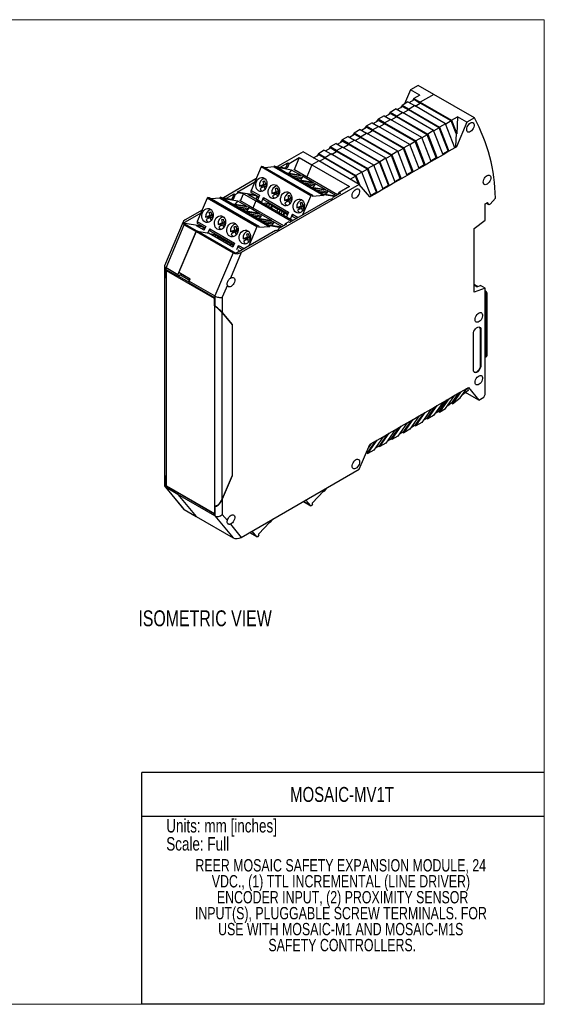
# Model space of a CAD drawing. Header units: millimetres. Extents: x 0 to 432, y 0 to 279.
# Tile 2 of 2: x 283 to 432, y 0 to 279. Entities that reach past the tile are written whole.
import ezdxf

# ---------------------------------------------------------------- set-up
doc = ezdxf.new("R2010")
doc.units = ezdxf.units.MM
doc.layers.add('TEXT', color=140, linetype='Continuous', lineweight=25)
doc.styles.add('SLDTEXTSTYLE0', font='TXT', dxfattribs={"width": 0.75})

# ---------------------------------------------------------------- blocks, each defined once
blk = doc.blocks.new('SW_NOTE_0_1')
at = {"layer": 'TEXT', "color": 0, "char_height": 3.5, "attachment_point": 2, "style": 'SLDTEXTSTYLE0'}
for s, insert in [('REER MOSAIC SAFETY EXPANSION MODULE, 24', (50.7, 4.51)), ('VDC., (1) TTL INCREMENTAL (LINE DRIVER)', (50.75, -0.01)), ('ENCODER INPUT, (2) PROXIMITY SENSOR', (51.23, -4.54)), ('INPUT(S), PLUGGABLE SCREW TERMINALS. FOR', (50.75, -9.07)), ('USE WITH MOSAIC-M1 AND MOSAIC-M1S', (50.7, -13.59)), ('SAFETY CONTROLLERS.', (51.13, -18.12))]:
    blk.add_mtext(s, dxfattribs=dict(at, insert=insert))

msp = doc.modelspace()

# ---------------------------------------------------------------- linework, layer by layer
at = {"color": 7, "linetype": 'Continuous', "lineweight": 18}
for p, q in [((0, 279.4), (431.8, 279.4)), ((431.8, 0), (431.8, 279.4)), ((0, 0), (431.8, 0))]:
    msp.add_line(p, q, dxfattribs=at)
for p, q in [((395.96, 260.76), (393.85, 259.54)), ((400.42, 258.19), (395.96, 260.76)), ((393.85, 259.54), (392.12, 255.48)), ((396.5, 258.01), (393.85, 259.54)), ((396.5, 258.01), (394.8, 257.03)), ((400.42, 258.19), (396.6, 255.99)), ((411.94, 251.54), (400.42, 258.19)), ((390.05, 253.9), (391.53, 254.75)), ((391.41, 255.07), (390.95, 254.42)), ((393.1, 256.05), (391.41, 255.07)), ((393.21, 254.03), (391.41, 255.07)), ((391.53, 254.75), (393.21, 253.78)), ((393.1, 256.05), (394.91, 255.01)), ((393.21, 254.03), (394.91, 255.01)), ((393.44, 255.86), (394.92, 256.71)), ((394.8, 257.03), (394.35, 256.38)), ((394.8, 257.03), (396.6, 255.99)), ((403.78, 249.89), (394.91, 255.01)), ((394.92, 256.71), (396.6, 255.74)), ((395.12, 254.89), (396.6, 255.74)), ((396.6, 255.99), (405.48, 250.87)), ((396.6, 255.74), (396.6, 255.99)), ((405.35, 250.69), (396.6, 255.74)), ((386.32, 252.13), (384.62, 251.15)), ((386.32, 252.13), (388.12, 251.09)), ((386.65, 251.94), (388.14, 252.79)), ((388.01, 253.11), (387.56, 252.46)), ((389.71, 254.09), (388.01, 253.11)), ((389.81, 252.07), (388.01, 253.11)), ((388.14, 252.79), (389.81, 251.83)), ((388.33, 250.97), (389.81, 251.83)), ((389.71, 254.09), (391.51, 253.05)), ((389.81, 252.07), (391.51, 253.05)), ((389.81, 252.07), (398.69, 246.95)), ((389.81, 251.83), (389.81, 252.07)), ((398.56, 246.77), (389.81, 251.83)), ((400.38, 247.93), (391.51, 253.05)), ((391.72, 252.93), (393.21, 253.78)), ((393.21, 254.03), (402.08, 248.91)), ((393.21, 253.78), (393.21, 254.03)), ((401.96, 248.73), (393.21, 253.78)), ((405.48, 250.87), (407.17, 251.85)), ((407.17, 251.85), (406.98, 246.98)), ((409.83, 250.31), (407.17, 251.85)), ((411.94, 251.54), (409.83, 250.31)), ((379.86, 248.02), (381.35, 248.88)), ((381.23, 249.19), (380.77, 248.54)), ((382.92, 250.17), (381.23, 249.19)), ((383.03, 248.15), (381.23, 249.19)), ((381.35, 248.88), (383.03, 247.91)), ((382.92, 250.17), (384.72, 249.13)), ((383.03, 248.15), (384.72, 249.13)), ((383.26, 249.98), (384.74, 250.83)), ((384.62, 251.15), (384.16, 250.5)), ((386.42, 250.11), (384.62, 251.15)), ((393.6, 244.01), (384.72, 249.13)), ((384.74, 250.83), (386.42, 249.87)), ((384.94, 249.01), (386.42, 249.87)), ((386.42, 250.11), (388.12, 251.09)), ((386.42, 250.11), (395.29, 244.99)), ((386.42, 249.87), (386.42, 250.11)), ((395.17, 244.81), (386.42, 249.87)), ((396.99, 245.97), (388.12, 251.09)), ((401.96, 248.73), (400.42, 247.84)), ((404.49, 242.21), (401.96, 248.73)), ((403.78, 249.89), (402.08, 248.91)), ((402.08, 248.91), (404.73, 242.07)), ((406.43, 243.05), (403.78, 249.89)), ((405.35, 250.69), (403.81, 249.8)), ((406.74, 247.12), (405.35, 250.69)), ((405.48, 250.87), (406.98, 246.98)), ((409.83, 250.31), (406.84, 243.28)), ((376.13, 246.25), (374.44, 245.27)), ((376.13, 246.25), (377.94, 245.21)), ((376.47, 246.06), (377.95, 246.92)), ((377.83, 247.23), (377.37, 246.58)), ((379.53, 248.21), (377.83, 247.23)), ((379.63, 246.19), (377.83, 247.23)), ((377.95, 246.92), (379.63, 245.95)), ((378.15, 245.09), (379.63, 245.95)), ((379.53, 248.21), (381.33, 247.17)), ((379.63, 246.19), (381.33, 247.17)), ((379.63, 246.19), (388.5, 241.07)), ((379.63, 245.95), (379.63, 246.19)), ((388.38, 240.9), (379.63, 245.95)), ((390.2, 242.05), (381.33, 247.17)), ((381.54, 247.05), (383.03, 247.91)), ((383.03, 248.15), (391.9, 243.03)), ((383.03, 247.91), (383.03, 248.15)), ((391.78, 242.86), (383.03, 247.91)), ((396.99, 245.97), (395.29, 244.99)), ((399.64, 239.13), (396.99, 245.97)), ((398.56, 246.77), (397.02, 245.88)), ((401.1, 240.25), (398.56, 246.77)), ((400.38, 247.93), (398.69, 246.95)), ((398.69, 246.95), (401.34, 240.11)), ((403.04, 241.09), (400.38, 247.93)), ((406.74, 247.12), (406.6, 243.43)), ((406.98, 246.98), (406.74, 247.12)), ((371.04, 243.31), (370.59, 242.66)), ((372.74, 244.29), (371.04, 243.31)), ((372.84, 242.27), (371.04, 243.31)), ((372.74, 244.29), (374.54, 243.25)), ((372.84, 242.27), (374.54, 243.25)), ((373.07, 244.1), (374.56, 244.96)), ((374.44, 245.27), (373.98, 244.62)), ((376.24, 244.23), (374.44, 245.27)), ((383.41, 238.13), (374.54, 243.25)), ((374.56, 244.96), (376.24, 243.99)), ((374.75, 243.13), (376.24, 243.99)), ((376.24, 244.23), (377.94, 245.21)), ((376.24, 244.23), (385.11, 239.11)), ((376.24, 243.99), (376.24, 244.23)), ((384.99, 238.94), (376.24, 243.99)), ((386.81, 240.09), (377.94, 245.21)), ((393.6, 244.01), (391.9, 243.03)), ((396.25, 237.17), (393.6, 244.01)), ((395.17, 244.81), (393.63, 243.92)), ((397.7, 238.29), (395.17, 244.81)), ((395.29, 244.99), (397.95, 238.15)), ((406.34, 243.28), (406.6, 243.43)), ((406.84, 243.28), (406.43, 243.05)), ((406.6, 243.43), (406.84, 243.28)), ((363.3, 241.91), (356.02, 237.7)), ((367.75, 239.33), (363.3, 241.91)), ((366.29, 240.18), (367.77, 241.04)), ((367.65, 241.35), (367.19, 240.7)), ((369.35, 242.33), (367.65, 241.35)), ((369.45, 240.31), (367.65, 241.35)), ((369.45, 240.07), (367.77, 241.04)), ((369.35, 242.33), (371.15, 241.29)), ((369.45, 240.31), (371.15, 241.29)), ((369.45, 240.07), (369.45, 240.31)), ((369.45, 240.31), (378.32, 235.19)), ((369.68, 242.14), (371.17, 243)), ((380.02, 236.17), (371.15, 241.29)), ((371.17, 243), (372.84, 242.03)), ((371.36, 241.17), (372.84, 242.03)), ((372.84, 242.27), (381.72, 237.15)), ((372.84, 242.03), (372.84, 242.27)), ((381.59, 236.98), (372.84, 242.03)), ((388.38, 240.9), (386.84, 240.01)), ((390.91, 234.37), (388.38, 240.9)), ((390.2, 242.05), (388.5, 241.07)), ((388.5, 241.07), (391.16, 234.23)), ((392.86, 235.21), (390.2, 242.05)), ((391.78, 242.86), (390.23, 241.97)), ((394.31, 236.33), (391.78, 242.86)), ((391.9, 243.03), (394.55, 236.19)), ((403.04, 241.09), (401.34, 240.11)), ((402.95, 241.32), (404.49, 242.21)), ((404.73, 242.07), (403.04, 241.09)), ((404.73, 242.07), (404.49, 242.21)), ((406.43, 243.05), (404.73, 242.07)), ((351.4, 237.6), (348.57, 230.94)), ((365.5, 229.46), (351.4, 237.6)), ((365.69, 229.62), (351.59, 237.76)), ((351.59, 237.76), (351.93, 237.73)), ((351.93, 237.73), (366.03, 229.58)), ((354.97, 237.62), (352.49, 237.4)), ((355, 237.68), (354.97, 237.62)), ((354.97, 237.62), (369.08, 229.48)), ((355, 237.68), (369.1, 229.54)), ((369.3, 229.7), (355.19, 237.84)), ((355.19, 237.84), (358.75, 237.23)), ((356.83, 237.56), (358.99, 238.8)), ((358.99, 238.8), (358.35, 237.3)), ((359.34, 238.6), (358.76, 237.23)), ((358.99, 238.8), (359.34, 238.6)), ((359.34, 238.6), (362.23, 240.27)), ((362.23, 240.27), (360.77, 236.83)), ((362.23, 240.27), (365.8, 238.21)), ((365.8, 238.21), (364.34, 234.77)), ((367.75, 239.33), (365.8, 238.21)), ((365.8, 238.21), (376.45, 232.07)), ((379.28, 232.68), (367.75, 239.33)), ((367.97, 239.21), (369.45, 240.07)), ((378.2, 235.02), (369.45, 240.07)), ((383.41, 238.13), (381.72, 237.15)), ((386.07, 231.29), (383.41, 238.13)), ((384.99, 238.94), (383.45, 238.05)), ((387.52, 232.41), (384.99, 238.94)), ((386.81, 240.09), (385.11, 239.11)), ((385.11, 239.11), (387.76, 232.27)), ((389.46, 233.25), (386.81, 240.09)), ((396.16, 237.4), (397.7, 238.29)), ((397.95, 238.15), (396.25, 237.17)), ((397.95, 238.15), (397.7, 238.29)), ((399.64, 239.13), (397.95, 238.15)), ((399.55, 239.36), (401.1, 240.25)), ((401.34, 240.11), (399.64, 239.13)), ((401.34, 240.11), (401.1, 240.25)), ((356.11, 237.42), (358.79, 235.88)), ((360.07, 236.74), (356.11, 237.42)), ((362.68, 235.22), (358.76, 235.89)), ((358.79, 235.88), (362.75, 235.19)), ((359.16, 235.66), (362.32, 233.84)), ((363.12, 234.98), (359.16, 235.66)), ((359.36, 235.79), (360.07, 236.74)), ((360, 235.18), (363.14, 234.64)), ((362.75, 235.19), (360.07, 236.74)), ((373.09, 229.72), (360.65, 236.9)), ((366.28, 233.15), (363.12, 234.98)), ((376.72, 234.16), (378.2, 235.02)), ((379.06, 232.81), (378.2, 235.02)), ((380.02, 236.17), (378.32, 235.19)), ((378.32, 235.19), (379.31, 232.64)), ((382.67, 229.33), (380.02, 236.17)), ((381.59, 236.98), (380.05, 236.09)), ((384.13, 230.45), (381.59, 236.98)), ((381.72, 237.15), (384.37, 230.31)), ((392.86, 235.21), (391.16, 234.23)), ((392.77, 235.44), (394.31, 236.33)), ((394.55, 236.19), (392.86, 235.21)), ((394.55, 236.19), (394.31, 236.33)), ((396.25, 237.17), (394.55, 236.19)), ((349.95, 234.2), (340.74, 228.89)), ((344.57, 230.48), (349.61, 233.39)), ((379.28, 232.68), (345.78, 213.34)), ((350.93, 232.15), (352.17, 232.71)), ((351.53, 232.04), (350.93, 232.15)), ((352.33, 232.06), (351.09, 231.49)), ((352.77, 232.61), (351.53, 232.04)), ((351.98, 233.51), (352.38, 233.7)), ((352.17, 232.71), (351.98, 233.51)), ((352.45, 233.43), (351.98, 233.51)), ((352.17, 232.71), (352.77, 232.61)), ((352.53, 231.26), (352.33, 232.06)), ((352.8, 231.98), (352.33, 232.06)), ((352.38, 233.7), (352.58, 232.9)), ((352.58, 232.9), (353.06, 233.12)), ((353.08, 232.81), (352.58, 232.9)), ((352.77, 232.61), (352.7, 232.88)), ((353.05, 232.39), (352.74, 232.25)), ((352.74, 232.25), (352.86, 231.76)), ((362.87, 234.24), (361.1, 234.54)), ((366.21, 233.18), (362.29, 233.85)), ((362.32, 233.84), (366.28, 233.15)), ((362.66, 233.79), (362.87, 234.24)), ((366.66, 232.94), (362.7, 233.62)), ((362.7, 233.62), (365.86, 231.79)), ((362.87, 234.24), (363.14, 234.64)), ((363.53, 233.14), (366.68, 232.59)), ((366.4, 232.2), (364.63, 232.5)), ((366.19, 231.75), (366.4, 232.2)), ((366.68, 232.59), (366.4, 232.2)), ((369.82, 231.11), (366.66, 232.94)), ((376.45, 232.07), (373.55, 230.39)), ((382.26, 229.1), (379.28, 232.68)), ((385.98, 231.52), (387.52, 232.41)), ((387.76, 232.27), (386.07, 231.29)), ((387.76, 232.27), (387.52, 232.41)), ((389.46, 233.25), (387.76, 232.27)), ((389.37, 233.48), (390.91, 234.37)), ((391.16, 234.23), (389.46, 233.25)), ((391.16, 234.23), (390.91, 234.37)), ((341.56, 228.74), (343.71, 229.99)), ((343.71, 229.99), (343.07, 228.48)), ((344.07, 229.78), (343.48, 228.41)), ((343.71, 229.99), (344.07, 229.78)), ((344.07, 229.78), (344.93, 230.28)), ((344.57, 230.48), (344.93, 230.28)), ((349.8, 229.58), (344.57, 230.48)), ((346.37, 230.03), (344.93, 230.28)), ((345.51, 228.01), (346.37, 230.03)), ((346.37, 230.03), (349.94, 227.97)), ((349.89, 229.42), (347.64, 229.81)), ((351.22, 227.75), (347.64, 229.81)), ((348.57, 230.94), (350.95, 229.56)), ((348.62, 230.36), (350.77, 229.12)), ((349.71, 229.73), (349.89, 229.43)), ((350.01, 229.23), (350.27, 229.07)), ((350.95, 229.56), (350.39, 228.23)), ((352.54, 231.26), (352.53, 231.26)), ((354.47, 230.1), (355.71, 230.67)), ((355.06, 230), (354.47, 230.1)), ((355.87, 230.02), (354.63, 229.45)), ((356.3, 230.57), (355.06, 230)), ((355.51, 231.47), (355.92, 231.66)), ((355.71, 230.67), (355.51, 231.47)), ((355.98, 231.39), (355.51, 231.47)), ((355.71, 230.67), (356.3, 230.57)), ((356.06, 229.21), (355.87, 230.02)), ((356.34, 229.94), (355.87, 230.02)), ((355.92, 231.66), (356.11, 230.86)), ((356.07, 229.22), (356.06, 229.21)), ((356.11, 230.86), (356.6, 231.08)), ((356.62, 230.77), (356.11, 230.86)), ((356.3, 230.57), (356.24, 230.83)), ((356.58, 230.35), (356.27, 230.2)), ((356.27, 230.2), (356.39, 229.72)), ((359.05, 229.43), (359.45, 229.62)), ((359.24, 228.63), (359.05, 229.43)), ((359.52, 229.35), (359.05, 229.43)), ((359.45, 229.62), (359.65, 228.81)), ((365.5, 229.46), (363.19, 224)), ((366.03, 229.58), (365.69, 229.62)), ((369.75, 231.14), (365.83, 231.81)), ((365.86, 231.79), (369.82, 231.11)), ((366.03, 229.58), (366.02, 229.21)), ((369.08, 229.48), (366.02, 229.21)), ((370.19, 230.89), (366.24, 231.58)), ((366.24, 231.58), (368.91, 230.03)), ((367.07, 231.1), (370.22, 230.55)), ((369.94, 230.16), (368.17, 230.46)), ((368.91, 230.03), (372.55, 229.41)), ((369.08, 229.48), (369.1, 229.54)), ((372.19, 229.2), (369.3, 229.7)), ((369.81, 229.88), (369.94, 230.16)), ((370.22, 230.55), (369.94, 230.16)), ((372.66, 229.47), (370.19, 230.89)), ((373.91, 230.19), (371.75, 228.94)), ((373.32, 229.85), (373.55, 230.39)), ((373.55, 230.39), (373.91, 230.19)), ((382.26, 229.1), (382.67, 229.33)), ((382.58, 229.56), (384.13, 230.45)), ((384.37, 230.31), (382.67, 229.33)), ((384.37, 230.31), (384.13, 230.45)), ((386.07, 231.29), (384.37, 230.31)), ((336.12, 228.78), (333.29, 222.12)), ((350.23, 220.64), (336.12, 228.78)), ((350.42, 220.8), (336.31, 228.94)), ((336.31, 228.94), (336.65, 228.91)), ((336.65, 228.91), (350.76, 220.77)), ((339.7, 228.8), (337.21, 228.59)), ((339.72, 228.87), (339.7, 228.8)), ((339.7, 228.8), (353.8, 220.66)), ((339.72, 228.87), (353.83, 220.72)), ((354.02, 220.88), (339.92, 229.03)), ((339.92, 229.03), (343.48, 228.41)), ((340.84, 228.6), (343.51, 227.06)), ((344.8, 227.92), (340.84, 228.6)), ((347.4, 226.4), (343.48, 227.08)), ((343.51, 227.06), (347.47, 226.38)), ((343.89, 226.84), (347.05, 225.02)), ((347.85, 226.16), (343.89, 226.84)), ((344.08, 226.97), (344.8, 227.92)), ((344.72, 226.36), (347.87, 225.82)), ((347.47, 226.38), (344.8, 227.92)), ((357.82, 220.9), (345.38, 228.08)), ((349.94, 227.97), (349.08, 225.95)), ((360, 222.16), (349.94, 227.97)), ((349.94, 227.97), (351.22, 227.75)), ((350, 228.45), (350.27, 229.07)), ((350.65, 228.85), (350.27, 229.07)), ((351.22, 227.75), (360.45, 222.42)), ((351.52, 227.57), (352.08, 228.91)), ((352.08, 228.91), (359.16, 224.82)), ((352.14, 228.32), (358.97, 224.38)), ((352.32, 227.11), (352.32, 227.11)), ((352.48, 227.31), (352.38, 227.08)), ((353.52, 227.2), (352.61, 227.35)), ((352.97, 226.73), (353.2, 227.25)), ((353.23, 227.7), (353.52, 227.2)), ((353.52, 227.2), (353.81, 227.03)), ((353.81, 227.03), (353.54, 226.41)), ((354.4, 226.69), (353.81, 227.03)), ((354.14, 226.06), (354.4, 226.69)), ((354.32, 225.96), (354.59, 226.58)), ((354.4, 226.69), (356.18, 225.66)), ((358.01, 228.06), (359.24, 228.63)), ((358.6, 227.96), (358.01, 228.06)), ((359.4, 227.98), (358.17, 227.41)), ((359.84, 228.53), (358.6, 227.96)), ((359.24, 228.63), (359.84, 228.53)), ((359.6, 227.17), (359.4, 227.98)), ((359.87, 227.9), (359.4, 227.98)), ((370.8, 228.4), (359.49, 221.87)), ((359.61, 227.18), (359.6, 227.17)), ((359.65, 228.81), (360.13, 229.03)), ((360.15, 228.73), (359.65, 228.81)), ((359.84, 228.53), (359.77, 228.79)), ((360.12, 228.3), (359.81, 228.16)), ((359.81, 228.16), (359.93, 227.68)), ((361.54, 226.02), (362.78, 226.59)), ((363.37, 226.49), (362.13, 225.92)), ((362.58, 227.39), (362.99, 227.58)), ((362.78, 226.59), (362.58, 227.39)), ((363.05, 227.31), (362.58, 227.39)), ((362.78, 226.59), (363.37, 226.49)), ((362.99, 227.58), (363.19, 226.77)), ((363.19, 226.77), (363.67, 226.99)), ((363.69, 226.69), (363.19, 226.77)), ((363.37, 226.49), (363.31, 226.75)), ((371.66, 228.74), (371.75, 228.94)), ((414.99, 227.17), (415.7, 227.57)), ((414.99, 222.53), (414.99, 227.17)), ((416.06, 226.88), (415.28, 227.33)), ((416.06, 226.88), (415.7, 227.57)), ((416.4, 227.08), (416.06, 226.88)), ((416.4, 227.08), (417.93, 228.78)), ((329.3, 221.67), (334.34, 224.57)), ((334.68, 225.38), (329.8, 222.57)), ((335.66, 223.33), (336.9, 223.89)), ((337.49, 223.79), (336.25, 223.23)), ((336.7, 224.7), (337.11, 224.88)), ((336.9, 223.89), (336.7, 224.7)), ((337.17, 224.62), (336.7, 224.7)), ((336.9, 223.89), (337.49, 223.79)), ((337.11, 224.88), (337.31, 224.08)), ((337.31, 224.08), (337.79, 224.3)), ((337.81, 223.99), (337.31, 224.08)), ((337.49, 223.79), (337.43, 224.06)), ((337.77, 223.57), (337.46, 223.43)), ((347.6, 225.42), (345.82, 225.73)), ((350.94, 224.36), (347.02, 225.04)), ((347.05, 225.02), (351.01, 224.34)), ((347.38, 224.97), (347.6, 225.42)), ((351.38, 224.12), (347.43, 224.8)), ((347.43, 224.8), (350.59, 222.98)), ((347.6, 225.42), (347.87, 225.82)), ((351.01, 224.34), (347.85, 226.16)), ((348.26, 224.32), (351.41, 223.78)), ((351.13, 223.38), (349.36, 223.69)), ((351.41, 223.78), (351.13, 223.38)), ((354.54, 222.29), (351.38, 224.12)), ((356.18, 225.66), (355.91, 225.04)), ((356.78, 225.32), (356.18, 225.66)), ((356.51, 224.69), (356.78, 225.32)), ((356.78, 225.32), (357.34, 224.99)), ((357.34, 224.99), (357.08, 224.37)), ((357.94, 224.65), (357.34, 224.99)), ((357.67, 224.02), (357.94, 224.65)), ((357.85, 223.92), (358.12, 224.54)), ((357.94, 224.65), (358.86, 224.12)), ((359.16, 224.82), (358.59, 223.49)), ((359.72, 222.84), (360.29, 224.17)), ((360.29, 224.17), (361.88, 223.25)), ((360.34, 223.59), (361.41, 222.98)), ((362.13, 225.92), (361.54, 226.02)), ((362.94, 225.94), (361.7, 225.37)), ((363.14, 225.13), (362.94, 225.94)), ((363.41, 225.86), (362.94, 225.94)), ((363.14, 225.14), (363.14, 225.13)), ((363.65, 226.26), (363.34, 226.12)), ((363.34, 226.12), (363.46, 225.64)), ((329.26, 222.02), (323.99, 209.6)), ((324.41, 209), (329.6, 221.23)), ((333.22, 219.4), (329.3, 221.67)), ((334.52, 220.77), (329.3, 221.67)), ((329.6, 221.23), (332.99, 219.27)), ((334.62, 220.61), (333.05, 220.88)), ((335.21, 219.63), (333.05, 220.88)), ((333.29, 222.12), (335.68, 220.74)), ((333.35, 221.54), (335.49, 220.3)), ((334.44, 220.91), (334.62, 220.61)), ((335.68, 220.74), (335.17, 219.55)), ((336.25, 223.23), (335.66, 223.33)), ((337.06, 223.24), (335.82, 222.68)), ((337.26, 222.44), (337.06, 223.24)), ((337.53, 223.16), (337.06, 223.24)), ((337.26, 222.44), (337.26, 222.44)), ((337.46, 223.43), (337.58, 222.95)), ((339.2, 221.29), (340.43, 221.85)), ((339.79, 221.18), (339.2, 221.29)), ((340.59, 221.2), (339.36, 220.64)), ((341.03, 221.75), (339.79, 221.18)), ((340.24, 222.66), (340.64, 222.84)), ((340.43, 221.85), (340.24, 222.66)), ((340.71, 222.58), (340.24, 222.66)), ((340.43, 221.85), (341.03, 221.75)), ((340.79, 220.4), (340.59, 221.2)), ((341.07, 221.12), (340.59, 221.2)), ((340.64, 222.84), (340.84, 222.04)), ((340.84, 222.04), (341.32, 222.26)), ((341.34, 221.95), (340.84, 222.04)), ((341.03, 221.75), (340.96, 222.02)), ((341.31, 221.53), (341, 221.39)), ((341, 221.39), (341.12, 220.9)), ((343.77, 220.62), (344.18, 220.8)), ((344.18, 220.8), (344.38, 220)), ((350.76, 220.77), (350.42, 220.8)), ((354.47, 222.32), (350.55, 223)), ((350.59, 222.98), (354.54, 222.29)), ((350.76, 220.77), (350.74, 220.39)), ((350.92, 222.93), (351.13, 223.38)), ((354.92, 222.08), (350.96, 222.76)), ((350.96, 222.76), (353.64, 221.22)), ((351.79, 222.28), (354.94, 221.74)), ((354.67, 221.34), (352.89, 221.65)), ((353.64, 221.22), (357.27, 220.59)), ((356.92, 220.38), (354.02, 220.88)), ((354.53, 221.06), (354.67, 221.34)), ((354.94, 221.74), (354.67, 221.34)), ((357.38, 220.65), (354.92, 222.08)), ((358.63, 221.37), (356.47, 220.13)), ((358.05, 221.04), (358.28, 221.58)), ((358.28, 221.58), (359.14, 222.07)), ((358.28, 221.58), (358.63, 221.37)), ((359.49, 221.87), (359.14, 222.07)), ((359.14, 222.07), (359.68, 221.98)), ((360.72, 222.58), (360.73, 222.61)), ((411.91, 220.12), (414.99, 222.53)), ((327.8, 207.04), (332.99, 219.27)), ((332.99, 219.27), (328.09, 207.73)), ((332.99, 219.27), (333.22, 219.4)), ((332.99, 219.27), (343.46, 213.22)), ((344.22, 213.05), (333.22, 219.4)), ((333.22, 219.4), (336.62, 218.81)), ((334.74, 220.41), (335, 220.26)), ((334.82, 219.85), (335, 220.26)), ((335.38, 220.04), (335, 220.26)), ((336.3, 218.89), (336.81, 220.09)), ((336.62, 218.81), (336.56, 218.85)), ((336.62, 218.81), (343.41, 214.9)), ((336.81, 220.09), (343.88, 216.01)), ((336.87, 219.51), (343.7, 215.57)), ((337.2, 218.49), (337.2, 218.48)), ((338.25, 218.38), (337.34, 218.54)), ((337.79, 218.14), (337.92, 218.44)), ((337.95, 218.88), (338.25, 218.38)), ((338.25, 218.38), (338.53, 218.22)), ((338.53, 218.22), (338.36, 217.81)), ((339.13, 217.87), (338.53, 218.22)), ((340.8, 220.4), (340.79, 220.4)), ((342.73, 219.25), (343.97, 219.81)), ((343.33, 219.14), (342.73, 219.25)), ((344.13, 219.16), (342.89, 218.6)), ((344.56, 219.71), (343.33, 219.14)), ((343.97, 219.81), (343.77, 220.62)), ((344.24, 220.53), (343.77, 220.62)), ((343.97, 219.81), (344.56, 219.71)), ((344.33, 218.36), (344.13, 219.16)), ((344.6, 219.08), (344.13, 219.16)), ((355.53, 219.58), (344.22, 213.05)), ((344.33, 218.36), (344.33, 218.36)), ((344.38, 220), (344.86, 220.22)), ((344.88, 219.91), (344.38, 220)), ((344.56, 219.71), (344.5, 219.98)), ((344.85, 219.49), (344.54, 219.35)), ((344.54, 219.35), (344.65, 218.86)), ((347.31, 218.57), (347.72, 218.76)), ((347.51, 217.77), (347.31, 218.57)), ((347.78, 218.49), (347.31, 218.57)), ((347.72, 218.76), (347.91, 217.96)), ((350.23, 220.64), (347.91, 215.19)), ((347.91, 217.96), (348.39, 218.18)), ((348.42, 217.87), (347.91, 217.96)), ((348.1, 217.67), (348.03, 217.94)), ((353.8, 220.66), (350.74, 220.39)), ((353.8, 220.66), (353.83, 220.72)), ((356.39, 219.92), (356.47, 220.13)), ((411.91, 202.08), (411.91, 220.12)), ((338.96, 217.47), (339.13, 217.87)), ((339.13, 217.87), (340.9, 216.85)), ((339.14, 217.36), (339.31, 217.77)), ((340.9, 216.85), (340.73, 216.44)), ((341.5, 216.5), (340.9, 216.85)), ((341.33, 216.1), (341.5, 216.5)), ((341.5, 216.5), (342.07, 216.18)), ((342.07, 216.18), (341.9, 215.77)), ((342.67, 215.83), (342.07, 216.18)), ((342.49, 215.42), (342.67, 215.83)), ((342.67, 215.83), (343.58, 215.3)), ((342.67, 215.32), (342.85, 215.73)), ((343.88, 216.01), (343.37, 214.81)), ((344.51, 214.16), (345.01, 215.35)), ((345.01, 215.35), (346.61, 214.43)), ((346.27, 217.21), (347.51, 217.77)), ((346.86, 217.1), (346.27, 217.21)), ((347.66, 217.12), (346.43, 216.55)), ((348.1, 217.67), (346.86, 217.1)), ((347.51, 217.77), (348.1, 217.67)), ((347.86, 216.32), (347.66, 217.12)), ((348.14, 217.04), (347.66, 217.12)), ((347.87, 216.32), (347.86, 216.32)), ((348.38, 217.45), (348.07, 217.31)), ((348.07, 217.31), (348.19, 216.82)), ((343.46, 213.22), (338.27, 201)), ((345.78, 213.34), (342.67, 206.01)), ((344.77, 214.11), (345.41, 213.74)), ((345.07, 214.77), (346.13, 214.16)), ((345.44, 213.76), (345.46, 213.79)), ((323.97, 209.51), (323.97, 206.25)), ((327.8, 207.04), (324.41, 209)), ((324.41, 206.19), (324.41, 209)), ((324.48, 208.51), (324.48, 206.15)), ((324.48, 208.51), (327.8, 206.59)), ((338.16, 200.25), (324.52, 208.12)), ((324.52, 206), (324.52, 208.12)), ((327.8, 206.59), (328.93, 207.24)), ((327.8, 207.04), (327.8, 206.59)), ((328.09, 207.73), (331.27, 205.89)), ((328.54, 207.02), (331.12, 205.53)), ((323.97, 206.12), (323.97, 150.72)), ((324.41, 206.19), (324.48, 206.15)), ((324.41, 206.06), (324.41, 149.56)), ((324.52, 206), (324.41, 206.06)), ((324.52, 206.1), (324.48, 206.15)), ((327.91, 206.66), (330.98, 204.88)), ((330.98, 205.21), (331.27, 205.89)), ((330.98, 205.21), (338.27, 201)), ((330.98, 204.76), (330.98, 205.21)), ((330.98, 204.76), (338.2, 200.59)), ((341.83, 204.04), (340.39, 200.64)), ((412.89, 203.72), (411.91, 204.28)), ((412.62, 203.62), (411.91, 204.03)), ((412.62, 203.62), (413.64, 204)), ((414.99, 203.23), (413.64, 204)), ((414.99, 203.23), (411.91, 202.08)), ((414.99, 173.05), (414.99, 203.23)), ((415.16, 202.4), (414.99, 202.51)), ((415.16, 202.16), (414.99, 202.26)), ((414.99, 202.22), (415.16, 202.16)), ((415.16, 202.16), (415.16, 201.34)), ((415.16, 201.34), (415.16, 183.62)), ((415.55, 184.15), (415.55, 201.87)), ((338.16, 200.25), (338.16, 198.12)), ((338.2, 198.23), (338.2, 200.59)), ((338.27, 201), (338.27, 198.19)), ((340.39, 200.64), (340.39, 196.3)), ((338.27, 198.06), (338.16, 198.12)), ((338.2, 198.23), (338.27, 198.19)), ((338.2, 198.23), (338.4, 197.98)), ((338.27, 141.56), (338.27, 198.06)), ((340.39, 196.3), (343.22, 192.9)), ((340.39, 143.44), (340.39, 196.17)), ((340.39, 196.17), (343.18, 192.82)), ((343.02, 193.01), (343.22, 192.9)), ((343.18, 192.82), (343.18, 150.02)), ((343.22, 192.9), (343.22, 149.98)), ((411.66, 180.01), (411.66, 190.22)), ((413.68, 191.5), (413.79, 191.44)), ((413.68, 181.3), (413.68, 191.5)), ((413.79, 191.44), (413.79, 181.24)), ((415.16, 183.62), (414.99, 183.52)), ((413.68, 181.3), (413.79, 181.24)), ((405.63, 170.73), (407.55, 173.47)), ((408.13, 173.81), (405.73, 170.4)), ((406.43, 172.83), (408.13, 173.81)), ((407.91, 172.06), (409.83, 174.78)), ((408.13, 173.81), (409.83, 174.78)), ((410.15, 174.18), (408.54, 172.96)), ((413.22, 171.44), (409.42, 173.63)), ((409.83, 174.78), (410.24, 175.02)), ((410.03, 174.9), (410.15, 174.18)), ((410.24, 175.02), (413.22, 171.44)), ((403.04, 170.87), (400.38, 167.09)), ((401.34, 169.89), (403.04, 170.87)), ((401.96, 168.39), (404.16, 171.51)), ((404.73, 171.85), (402.08, 168.07)), ((403.04, 170.87), (404.73, 171.85)), ((403.78, 169.05), (406.43, 172.83)), ((405.63, 170.73), (404.38, 169.79)), ((404.73, 171.85), (406.43, 172.83)), ((405.73, 170.4), (405.42, 170.58)), ((405.73, 170.4), (407.91, 172.06)), ((413.22, 171.44), (414.65, 172.26)), ((414.65, 172.26), (414.99, 173.05)), ((395.29, 164.15), (397.95, 167.93)), ((396.25, 166.95), (397.95, 167.93)), ((399.64, 168.91), (396.99, 165.13)), ((397.95, 167.93), (399.64, 168.91)), ((400.76, 169.55), (398.56, 166.43)), ((398.69, 166.11), (401.34, 169.89)), ((399.64, 168.91), (401.34, 169.89)), ((400.84, 167.74), (401.96, 168.39)), ((402.08, 168.07), (401.75, 168.26)), ((402.08, 168.07), (403.78, 169.05)), ((404.38, 169.79), (404.24, 169.7)), ((392.86, 164.99), (390.2, 161.21)), ((391.16, 164.01), (392.86, 164.99)), ((393.97, 165.63), (391.78, 162.51)), ((391.9, 162.19), (394.55, 165.97)), ((392.86, 164.99), (394.55, 165.97)), ((396.25, 166.95), (393.6, 163.17)), ((394.55, 165.97), (396.25, 166.95)), ((397.37, 167.59), (395.17, 164.47)), ((396.99, 165.13), (395.29, 164.15)), ((397.45, 165.78), (398.56, 166.43)), ((398.35, 166.3), (398.69, 166.11)), ((400.38, 167.09), (398.69, 166.11)), ((389.46, 163.03), (386.81, 159.25)), ((387.76, 162.05), (389.46, 163.03)), ((388.38, 160.55), (390.58, 163.67)), ((388.5, 160.23), (391.16, 164.01)), ((389.46, 163.03), (391.16, 164.01)), ((390.66, 161.86), (391.78, 162.51)), ((391.56, 162.39), (391.9, 162.19)), ((393.6, 163.17), (391.9, 162.19)), ((394.05, 163.82), (395.17, 164.47)), ((394.96, 164.34), (395.29, 164.15)), ((383.79, 159.76), (381.59, 156.63)), ((381.72, 156.31), (384.37, 160.09)), ((382.67, 159.11), (384.37, 160.09)), ((386.07, 161.07), (383.41, 157.29)), ((384.37, 160.09), (386.07, 161.07)), ((387.18, 161.71), (384.99, 158.59)), ((385.11, 158.27), (387.76, 162.05)), ((386.07, 161.07), (387.76, 162.05)), ((387.26, 159.9), (388.38, 160.55)), ((388.5, 160.23), (388.17, 160.43)), ((390.2, 161.21), (388.5, 160.23)), ((379.28, 151.84), (382.26, 158.87)), ((381.22, 156.41), (381.59, 156.63)), ((381.38, 156.51), (381.72, 156.31)), ((383.41, 157.29), (381.72, 156.31)), ((382.67, 159.11), (381.89, 158)), ((382.26, 158.87), (382.67, 159.11)), ((383.87, 157.94), (384.99, 158.59)), ((384.78, 158.47), (385.11, 158.27)), ((386.81, 159.25), (385.11, 158.27)), ((345.78, 132.51), (379.28, 151.84)), ((323.97, 150.6), (323.97, 147.34)), ((324.41, 149.56), (324.52, 149.5)), ((324.41, 149.44), (324.48, 149.4)), ((324.41, 146.62), (324.41, 149.44)), ((324.48, 149.4), (324.52, 149.49)), ((324.48, 149.4), (324.48, 147.03)), ((324.52, 147.13), (324.52, 149.5)), ((343.18, 150.02), (340.39, 143.44)), ((343.22, 149.98), (340.39, 143.32)), ((343.22, 149.98), (343.18, 150.01)), ((324.15, 146.83), (329.35, 140.59)), ((327.8, 144.66), (324.41, 146.62)), ((329.6, 140.39), (324.41, 146.62)), ((324.48, 147.03), (324.58, 147.09)), ((327.8, 145.11), (324.48, 147.03)), ((324.52, 147.13), (338.16, 139.25)), ((369.08, 145.57), (366.02, 142.3)), ((369.06, 145.55), (369.12, 145.52)), ((369.1, 145.53), (369.07, 145.56)), ((369.08, 145.57), (369.1, 145.53)), ((369.94, 146.45), (369.3, 145.6)), ((327.8, 145.11), (327.91, 145.17)), ((327.8, 145.11), (327.8, 144.66)), ((338.2, 139.11), (327.8, 145.11)), ((338.27, 138.62), (327.8, 144.66)), ((327.8, 144.66), (332.99, 138.43)), ((340.39, 143.32), (340.39, 138.98)), ((365.5, 141.46), (363.4, 142.68)), ((363.4, 142.67), (365.52, 141.45)), ((365.5, 141.46), (364.14, 143.1)), ((329.6, 140.39), (332.99, 138.43)), ((338.16, 141.62), (338.27, 141.56)), ((338.16, 141.62), (338.16, 139.25)), ((338.24, 141.57), (338.2, 141.48)), ((338.2, 141.48), (338.27, 141.44)), ((338.2, 141.48), (338.2, 139.11)), ((338.27, 141.44), (338.27, 138.62)), ((366.03, 141.95), (365.69, 141.52)), ((366.03, 141.95), (366.02, 142.3)), ((332.99, 138.43), (343.46, 132.39)), ((338.16, 139.25), (338.2, 139.27)), ((338.27, 138.62), (343.46, 132.39)), ((340.39, 138.98), (341.83, 137.25)), ((354.67, 137.63), (354.02, 136.78)), ((342.67, 136.24), (345.78, 132.51)), ((350.23, 132.64), (348.86, 134.28)), ((353.8, 136.75), (350.74, 133.49)), ((353.79, 136.74), (353.85, 136.7)), ((353.83, 136.72), (353.79, 136.74)), ((353.8, 136.75), (353.83, 136.72)), ((348.12, 133.86), (350.25, 132.63)), ((350.23, 132.64), (348.13, 133.86)), ((350.76, 133.13), (350.42, 132.7)), ((350.76, 133.13), (350.74, 133.49))]:
    msp.add_line(p, q)
at = {"color": 140, "linetype": 'Continuous', "lineweight": 18}
msp.add_line((431.8, 0), (431.8, 65.76), dxfattribs=at)
at = {"flags": 128}
for points in [[(409.76, 248.23), (409.79, 248.59), (409.91, 248.96), (410.09, 249.32), (410.33, 249.65), (410.6, 249.92), (410.89, 250.11), (411.17, 250.2), (411.43, 250.2), (411.64, 250.09), (411.79, 249.89), (411.87, 249.62), (411.87, 249.28), (411.79, 248.92), (411.64, 248.55), (411.43, 248.2), (411.17, 247.9), (410.89, 247.66), (410.6, 247.52), (410.33, 247.48), (410.09, 247.53), (409.91, 247.69), (409.79, 247.93), (409.76, 248.23)], [(414.46, 233.31), (414.5, 233.66), (414.61, 234.04), (414.79, 234.4), (415.03, 234.73), (415.3, 235), (415.59, 235.19), (415.87, 235.28), (416.13, 235.28), (416.34, 235.17), (416.49, 234.97), (416.57, 234.7), (416.57, 234.36), (416.49, 234), (416.34, 233.62), (416.13, 233.27), (415.87, 232.97), (415.59, 232.74), (415.3, 232.6), (415.03, 232.55), (414.79, 232.61), (414.61, 232.76), (414.5, 233), (414.46, 233.31)], [(350.7, 230.83), (350.39, 231.08), (350.13, 231.42), (349.96, 231.83), (349.87, 232.29), (349.88, 232.77), (349.98, 233.24), (350.16, 233.68), (350.42, 234.05), (350.75, 234.35), (351.11, 234.55), (351.5, 234.63), (351.88, 234.6), (352.24, 234.46), (352.56, 234.21), (352.81, 233.87), (352.99, 233.46), (353.07, 233.01), (353.07, 232.53), (352.97, 232.06), (352.78, 231.62), (352.52, 231.24), (352.2, 230.95), (351.83, 230.75), (351.45, 230.66), (351.06, 230.69), (350.7, 230.83)], [(354.24, 228.79), (353.92, 229.04), (353.67, 229.38), (353.49, 229.79), (353.41, 230.25), (353.41, 230.73), (353.51, 231.2), (353.7, 231.64), (353.96, 232.01), (354.28, 232.31), (354.65, 232.51), (355.03, 232.59), (355.42, 232.56), (355.78, 232.42), (356.09, 232.17), (356.35, 231.83), (356.52, 231.42), (356.61, 230.97), (356.6, 230.49), (356.5, 230.02), (356.32, 229.58), (356.06, 229.2), (355.73, 228.9), (355.37, 228.71), (354.98, 228.62), (354.6, 228.65), (354.24, 228.79)], [(348.57, 230.94), (348.53, 230.83), (348.51, 230.72), (348.5, 230.62), (348.51, 230.53), (348.53, 230.46), (348.57, 230.4), (348.62, 230.36)], [(357.77, 226.75), (357.46, 227), (357.2, 227.34), (357.03, 227.75), (356.94, 228.21), (356.95, 228.69), (357.05, 229.16), (357.23, 229.59), (357.49, 229.97), (357.82, 230.27), (358.18, 230.47), (358.57, 230.55), (358.95, 230.52), (359.31, 230.38), (359.63, 230.13), (359.88, 229.79), (360.06, 229.38), (360.14, 228.92), (360.14, 228.45), (360.04, 227.97), (359.85, 227.54), (359.59, 227.16), (359.27, 226.86), (358.9, 226.67), (358.52, 226.58), (358.13, 226.61), (357.77, 226.75)], [(377.23, 229.46), (377.27, 229.81), (377.38, 230.18), (377.57, 230.54), (377.8, 230.87), (378.07, 231.14), (378.36, 231.33), (378.64, 231.43), (378.9, 231.42), (379.11, 231.32), (379.26, 231.12), (379.34, 230.84), (379.34, 230.51), (379.26, 230.14), (379.11, 229.77), (378.9, 229.42), (378.64, 229.12), (378.36, 228.89), (378.07, 228.74), (377.8, 228.7), (377.57, 228.75), (377.38, 228.91), (377.27, 229.15), (377.23, 229.46)], [(352.08, 228.91), (352.05, 228.8), (352.02, 228.69), (352.02, 228.59), (352.03, 228.5), (352.05, 228.43), (352.09, 228.37), (352.14, 228.32)], [(361.31, 224.71), (360.99, 224.96), (360.74, 225.3), (360.56, 225.71), (360.48, 226.17), (360.48, 226.64), (360.58, 227.12), (360.77, 227.55), (361.03, 227.93), (361.35, 228.23), (361.72, 228.42), (362.1, 228.51), (362.49, 228.48), (362.85, 228.34), (363.17, 228.09), (363.42, 227.75), (363.59, 227.34), (363.68, 226.88), (363.67, 226.4), (363.58, 225.93), (363.39, 225.5), (363.13, 225.12), (362.81, 224.82), (362.44, 224.63), (362.05, 224.54), (361.67, 224.57), (361.31, 224.71)], [(335.43, 222.02), (335.11, 222.26), (334.86, 222.6), (334.68, 223.01), (334.6, 223.47), (334.6, 223.95), (334.7, 224.42), (334.89, 224.86), (335.15, 225.24), (335.47, 225.53), (335.84, 225.73), (336.22, 225.82), (336.61, 225.79), (336.97, 225.64), (337.28, 225.4), (337.54, 225.06), (337.71, 224.65), (337.8, 224.19), (337.79, 223.71), (337.7, 223.24), (337.51, 222.8), (337.25, 222.42), (336.93, 222.13), (336.56, 221.93), (336.17, 221.84), (335.79, 221.87), (335.43, 222.02)], [(338.96, 219.98), (338.65, 220.22), (338.4, 220.56), (338.22, 220.97), (338.13, 221.43), (338.14, 221.91), (338.24, 222.38), (338.42, 222.82), (338.69, 223.2), (339.01, 223.49), (339.37, 223.69), (339.76, 223.78), (340.14, 223.75), (340.5, 223.6), (340.82, 223.36), (341.07, 223.02), (341.25, 222.61), (341.34, 222.15), (341.33, 221.67), (341.23, 221.2), (341.05, 220.76), (340.78, 220.38), (340.46, 220.09), (340.1, 219.89), (339.71, 219.8), (339.32, 219.83), (338.96, 219.98)], [(360.29, 224.17), (360.25, 224.06), (360.23, 223.96), (360.22, 223.86), (360.23, 223.77), (360.25, 223.69), (360.29, 223.63), (360.34, 223.59)], [(333.29, 222.12), (333.26, 222.01), (333.23, 221.91), (333.22, 221.81), (333.23, 221.72), (333.26, 221.64), (333.3, 221.58), (333.35, 221.54)], [(342.5, 217.93), (342.18, 218.18), (341.93, 218.52), (341.76, 218.93), (341.67, 219.39), (341.67, 219.87), (341.77, 220.34), (341.96, 220.78), (342.22, 221.16), (342.54, 221.45), (342.91, 221.65), (343.29, 221.73), (343.68, 221.71), (344.04, 221.56), (344.36, 221.31), (344.61, 220.98), (344.78, 220.57), (344.87, 220.11), (344.87, 219.63), (344.77, 219.16), (344.58, 218.72), (344.32, 218.34), (344, 218.05), (343.63, 217.85), (343.24, 217.76), (342.86, 217.79), (342.5, 217.93)], [(336.81, 220.09), (336.77, 219.98), (336.75, 219.88), (336.74, 219.78), (336.75, 219.69), (336.78, 219.61), (336.82, 219.55), (336.87, 219.51)], [(346.04, 215.89), (345.72, 216.14), (345.47, 216.48), (345.29, 216.89), (345.2, 217.35), (345.21, 217.83), (345.31, 218.3), (345.49, 218.74), (345.76, 219.11), (346.08, 219.41), (346.44, 219.61), (346.83, 219.69), (347.21, 219.66), (347.58, 219.52), (347.89, 219.27), (348.14, 218.93), (348.32, 218.52), (348.41, 218.07), (348.4, 217.59), (348.3, 217.12), (348.12, 216.68), (347.85, 216.3), (347.53, 216), (347.17, 215.81), (346.78, 215.72), (346.4, 215.75), (346.04, 215.89)], [(345.01, 215.35), (344.98, 215.25), (344.95, 215.14), (344.95, 215.04), (344.95, 214.95), (344.98, 214.87), (345.02, 214.81), (345.07, 214.77)], [(342.67, 206.01), (342.96, 206.2), (343.24, 206.28), (343.5, 206.27), (343.7, 206.15), (343.85, 205.95), (343.92, 205.66), (343.91, 205.32), (343.82, 204.96), (343.67, 204.58), (343.45, 204.24), (343.19, 203.94), (342.9, 203.72), (342.61, 203.59), (342.34, 203.55), (342.11, 203.62), (341.94, 203.79), (341.83, 204.04)], [(412.16, 194.3), (412.2, 194.65), (412.31, 195.03), (412.5, 195.39), (412.73, 195.72), (413, 195.99), (413.29, 196.18), (413.58, 196.27), (413.83, 196.27), (414.04, 196.16), (414.19, 195.96), (414.27, 195.69), (414.27, 195.35), (414.19, 194.99), (414.04, 194.61), (413.83, 194.26), (413.58, 193.96), (413.29, 193.73), (413, 193.59), (412.73, 193.54), (412.5, 193.6), (412.31, 193.75), (412.2, 193.99), (412.16, 194.3)], [(411.66, 190.22), (411.71, 190.59), (411.83, 190.98), (412.03, 191.35), (412.28, 191.69), (412.57, 191.95), (412.88, 192.13), (413.17, 192.2), (413.42, 192.16), (413.62, 192.01), (413.74, 191.76), (413.79, 191.44)], [(413.79, 181.24), (413.74, 180.87), (413.62, 180.48), (413.42, 180.1), (413.17, 179.76), (412.88, 179.5), (412.57, 179.32), (412.28, 179.25), (412.03, 179.3), (411.83, 179.45), (411.71, 179.69), (411.66, 180.01)], [(411.92, 179.36), (411.92, 179.36), (412.18, 179.32), (412.47, 179.38), (412.77, 179.56), (413.06, 179.82), (413.31, 180.16), (413.51, 180.54), (413.64, 180.93), (413.68, 181.3)], [(412.16, 176.5), (412.2, 176.85), (412.31, 177.22), (412.5, 177.59), (412.73, 177.92), (413, 178.19), (413.29, 178.38), (413.58, 178.47), (413.83, 178.47), (414.04, 178.36), (414.19, 178.16), (414.27, 177.89), (414.27, 177.55), (414.19, 177.19), (414.04, 176.81), (413.83, 176.46), (413.58, 176.16), (413.29, 175.93), (413, 175.79), (412.73, 175.74), (412.5, 175.8), (412.31, 175.95), (412.2, 176.19), (412.16, 176.5)], [(379.37, 153.94), (379.33, 153.59), (379.22, 153.21), (379.04, 152.85), (378.8, 152.52), (378.53, 152.25), (378.24, 152.06), (377.96, 151.97), (377.7, 151.97), (377.49, 152.08), (377.34, 152.28), (377.26, 152.55), (377.26, 152.89), (377.34, 153.25), (377.49, 153.62), (377.7, 153.97), (377.96, 154.28), (378.24, 154.51), (378.53, 154.65), (378.8, 154.7), (379.04, 154.64), (379.22, 154.49), (379.33, 154.25), (379.37, 153.94)], [(369.3, 145.6), (369.27, 145.57), (369.25, 145.55), (369.22, 145.53), (369.19, 145.52), (369.17, 145.51), (369.14, 145.51), (369.12, 145.52), (369.1, 145.53)], [(365.69, 141.52), (365.67, 141.49), (365.64, 141.47), (365.62, 141.45), (365.59, 141.44), (365.56, 141.44), (365.54, 141.44), (365.52, 141.45), (365.5, 141.46)], [(341.83, 137.25), (341.94, 137.62), (342.11, 137.99), (342.34, 138.32), (342.61, 138.6), (342.9, 138.8), (343.19, 138.91), (343.45, 138.92), (343.67, 138.82), (343.82, 138.63), (343.91, 138.36), (343.92, 138.03), (343.85, 137.67), (343.7, 137.29), (343.5, 136.94), (343.24, 136.63), (342.96, 136.39), (342.67, 136.24)], [(354.02, 136.78), (354, 136.75), (353.97, 136.73), (353.95, 136.71), (353.92, 136.7), (353.89, 136.69), (353.87, 136.69), (353.85, 136.7), (353.83, 136.72)], [(350.42, 132.7), (350.39, 132.68), (350.37, 132.65), (350.34, 132.64), (350.32, 132.62), (350.29, 132.62), (350.27, 132.62), (350.25, 132.63), (350.23, 132.64)]]:
    msp.add_lwpolyline(points, dxfattribs=at)
for centre, radius, start, end in [((369.05, 228.09), 48.88, 0.8109, 28.6585), ((351.62, 237.53), 0.231, 97.6883, 162.9874), ((355.21, 237.62), 0.225, 95.2149, 163.6761), ((352.84, 232.47), 1.94, 103.1675, 189.6538), ((353.7, 232.22), 2.18, 184.6964, 193.4122), ((356.38, 230.43), 1.94, 103.1675, 189.6538), ((352.49, 232.05), 1.51, 201.7594, 241.5513), ((356.03, 230.01), 1.51, 201.7594, 241.5513), ((357.23, 230.18), 2.18, 184.6964, 193.4122), ((359.91, 228.39), 1.94, 103.1675, 189.6538), ((365.72, 229.39), 0.231, 97.6883, 162.9874), ((369.32, 229.48), 0.225, 95.2149, 163.6761), ((336.34, 228.72), 0.231, 97.6883, 162.9874), ((339.94, 228.8), 0.225, 95.2149, 163.6761), ((352.65, 227.02), 0.338, 95.2541, 163.8112), ((359.56, 227.97), 1.51, 201.7594, 241.5513), ((360.77, 228.14), 2.18, 184.6964, 193.4122), ((363.45, 226.35), 1.94, 103.1675, 189.6538), ((337.57, 223.65), 1.94, 103.1675, 189.6538), ((363.1, 225.93), 1.51, 201.7594, 241.5513), ((364.3, 226.1), 2.18, 184.6964, 193.4122), ((337.22, 223.24), 1.51, 201.7594, 241.5513), ((338.42, 223.4), 2.18, 184.6964, 193.4122), ((341.1, 221.61), 1.94, 103.1675, 189.6538), ((341.96, 221.36), 2.18, 184.6964, 193.4122), ((344.64, 219.57), 1.94, 103.1675, 189.6538), ((350.45, 220.57), 0.231, 97.6883, 162.9874), ((354.04, 220.66), 0.225, 95.2149, 163.6761), ((360.83, 222.35), 0.278, 97.9141, 142.0805), ((337.33, 218.33), 0.205, 85.797, 131.4634), ((340.76, 221.19), 1.51, 201.7594, 241.5513), ((344.29, 219.15), 1.51, 201.7594, 241.5513), ((345.5, 219.32), 2.18, 184.6964, 193.4122), ((348.18, 217.53), 1.94, 103.1675, 189.6538), ((347.83, 217.11), 1.51, 201.7594, 241.5513), ((349.03, 217.28), 2.18, 184.6964, 193.4122), ((345.54, 213.58), 0.221, 94.7114, 130.5996), ((324.98, 208.1), 0.464, 136.8638, 177.3025), ((414.96, 201.87), 0.568, 290.7834, 69.2166), ((338.56, 200.24), 0.399, 156.9178, 178.7236), ((412.92, 191.58), 0.766, 354.3761, 48.9851), ((414.89, 184.22), 0.654, 294.3747, 354.3052)]:
    msp.add_arc(centre, radius, start, end)
for centre, major_axis, ratio, start_param, end_param in [((362.53, 234.94), (0.266, 0.214), 0.693134, 0.262196, 0.548043), ((362.9, 234.72), (0.266, 0.214), 0.693134, 5.114211, 6.545381), ((366.06, 232.9), (0.266, 0.214), 0.693134, 0.262196, 0.548043), ((366.44, 232.68), (0.266, 0.214), 0.693134, 5.114211, 6.545381), ((369.6, 230.86), (0.266, 0.214), 0.693134, 0.262196, 0.548043), ((369.98, 230.64), (0.266, 0.214), 0.693134, 5.114211, 6.545381), ((347.25, 226.12), (0.266, 0.214), 0.693134, 0.262196, 0.548043), ((370.92, 228.88), (0.822, 0.121), 0.560161, 4.486764, 6.168901), ((347.63, 225.9), (0.266, 0.214), 0.693134, 5.114211, 6.545381), ((350.79, 224.08), (0.266, 0.214), 0.693134, 0.262196, 0.548043), ((351.17, 223.86), (0.266, 0.214), 0.693134, 5.114211, 6.545381), ((330.86, 221.96), (1.64, 0.24), 0.560161, 2.18624, 3.757036), ((354.32, 222.04), (0.266, 0.214), 0.693134, 0.262196, 0.548043), ((354.7, 221.82), (0.266, 0.214), 0.693134, 5.114211, 6.545381), ((355.65, 220.06), (0.822, 0.121), 0.560161, 4.486764, 6.168901), ((344.72, 213.95), (1.64, 0.24), 0.560161, 3.757036, 5.327832), ((325.47, 209.25), (1.5, -0.3), 0.392597, 3.061875, 4.006708), ((325.47, 204.91), (1.48, -1.39), 0.169946, 2.514413, 3.439046), ((325.47, 204.79), (1.48, -1.39), 0.169946, 2.514413, 3.299811), ((339.33, 201.25), (1.5, -0.3), 0.392597, 4.006708, 5.577505), ((339.33, 196.91), (1.48, -1.39), 0.169946, 0.943616, 2.514413), ((339.33, 196.79), (1.48, -1.39), 0.169946, 0.943616, 2.514413), ((325.47, 151.93), (0.99, 2.53), 0.446187, 2.218879, 3.073035), ((325.47, 152.06), (0.99, 2.53), 0.446187, 2.287637, 3.073035), ((325.47, 147.59), (1.45, 0.53), 0.704705, 2.89192, 3.677319), ((339.33, 144.05), (0.99, 2.53), 0.446187, 3.073035, 4.643832), ((339.33, 143.93), (0.99, 2.53), 0.446187, 3.073035, 4.643832), ((330.86, 141.12), (1.64, 0.24), 0.560161, 3.470982, 3.757036), ((339.33, 139.59), (1.45, 0.53), 0.704705, 3.677319, 5.248115), ((344.72, 133.12), (1.64, 0.24), 0.560161, 3.757036, 5.327832)]:
    msp.add_ellipse(centre, major_axis=major_axis, ratio=ratio, start_param=start_param, end_param=end_param)
for points in [[(341.83, 204.04), (341.81, 204.11), (341.8, 204.19), (341.79, 204.36), (341.78, 204.45), (341.79, 204.63), (341.81, 204.73), (341.85, 204.92), (341.88, 205.01), (342, 205.29), (342.11, 205.46), (342.31, 205.69), (342.38, 205.76), (342.53, 205.9), (342.6, 205.96), (342.67, 206.01)], [(342.67, 136.24), (342.6, 136.22), (342.53, 136.2), (342.38, 136.19), (342.31, 136.2), (342.18, 136.23), (342.12, 136.25), (342.01, 136.32), (341.96, 136.36), (341.84, 136.5), (341.8, 136.62), (341.78, 136.83), (341.79, 136.91), (341.8, 137.07), (341.81, 137.16), (341.83, 137.25)]]:
    msp.add_open_spline(points, degree=3, knots=[0, 0, 0, 0, 0.125, 0.125, 0.25, 0.25, 0.375, 0.375, 0.5, 0.5, 0.75, 0.75, 0.875, 0.875, 1, 1, 1, 1])
at = {"layer": 'TEXT'}
for p, q in [((431.8, 65.76), (317.5, 65.76)), ((317.5, 0), (317.5, 65.76)), ((317.5, 53.39), (431.8, 53.39)), ((431.8, 0), (317.5, 0))]:
    msp.add_line(p, q, dxfattribs=at)

# ---------------------------------------------------------------- block references
msp.add_blockref('SW_NOTE_0_1', (323.31, 36.68), dxfattribs=at)

# ---------------------------------------------------------------- texts
at = {"layer": 'TEXT', "style": 'SLDTEXTSTYLE0'}
for s, insert, char_height, attachment_point in [('ISOMETRIC VIEW', (316.56, 111.79), 4.5, 1), ('MOSAIC-MV1T', (374.37, 61.67), 4.2333, 2), ('Units: mm [inches]', (324.47, 52.57), 3.81, 1), ('Scale: Full', (324.47, 47.44), 3.81, 1)]:
    msp.add_mtext(s, dxfattribs=dict(at, insert=insert, char_height=char_height, attachment_point=attachment_point))

doc.saveas('drawing.dxf')
